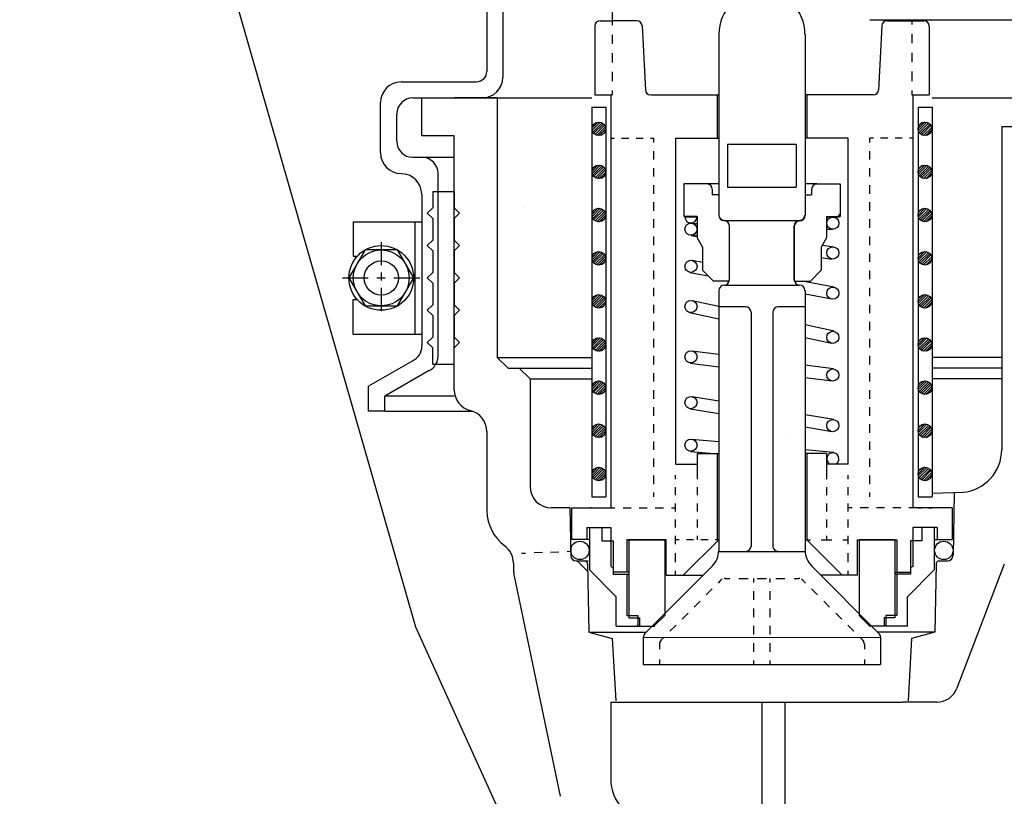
# Model space of a CAD drawing. Extents: x 1081 to 2220, y 0 to 2796.
# Tile 64 of 161: x 1590.85 to 1596.56, y 969.96 to 974.46. Entities that reach past the tile are written whole.
import ezdxf

# ---------------------------------------------------------------- set-up
doc = ezdxf.new("R2010")
doc.units = 0
doc.header["$MEASUREMENT"] = 0
doc.header["$PDSIZE"] = 1
doc.layers.get('DEFPOINTS').update_dxf_attribs({"linetype": 'CONTINUOUS'})
for name, color, linetype in [('DIM', 3, 'CONTINUOUS'), ('PEAGRAVEL-HATCH', 3, 'CONTINUOUS'), ('SPILL-BUCKET', 1, 'CONTINUOUS'), ('TOP', 7, 'CONTINUOUS')]:
    doc.layers.add(name, color=color, linetype=linetype)
doc.styles.add('SIMPLEX', font='simplex')
doc.dimstyles.new('DIM64', dxfattribs={"dimscale": 64, "dimtxt": 0.09375, "dimasz": 0.09375, "dimexe": 0.0625, "dimexo": 0.0625, "dimgap": 0.046875, "dimtad": 1, "dimdec": 4, "dimzin": 3, "dimdsep": 46, "dimlunit": 4, "dimtxsty": 'SIMPLEX', "dimcen": 0, "dimclrd": 256, "dimclre": 256, "dimclrt": 256, "dimadec": 0, "dimazin": 0, "dimtfac": 1, "dimtdec": 4, "dimtmove": 0, "dimatfit": 3, "dimfxl": 1, "dimfrac": 2, "dimtolj": 1, "dimtzin": 0, "dimarcsym": 0})

# ---------------------------------------------------------------- blocks, each defined once
blk = doc.blocks.new('*D55')
at = {"layer": 'DEFPOINTS', "color": 0, "transparency": 16777216}
for p in [(1389.6218, 978.296), (1911.1218, 974.0147), (1911.1218, 700.5233)]:
    blk.add_point(p, dxfattribs=at)
at = {"layer": 'DIM', "lineweight": -2, "transparency": 16777216}
for p, q in [((1389.6218, 974.296), (1389.6218, 696.5233)), ((1911.1218, 970.0147), (1911.1218, 696.5233)), ((1395.6218, 700.5233), (1905.1218, 700.5233))]:
    blk.add_line(p, q, dxfattribs=at)
at = {"layer": 'DIM', "transparency": 16777216}
for points in [[(1395.6218, 701.5233), (1395.6218, 699.5233), (1389.6218, 700.5233)], [(1905.1218, 701.5233), (1905.1218, 699.5233), (1911.1218, 700.5233)]]:
    blk.add_solid(points, dxfattribs=at)
at = {"layer": 'DIM', "transparency": 16777216, "insert": (1650.3718, 708.0947), "char_height": 6, "attachment_point": 5, "style": 'SIMPLEX'}
blk.add_mtext('\\A1;43\'-5 1/2" (F.V. TANK SLAB)', dxfattribs=at)

msp = doc.modelspace()

# ---------------------------------------------------------------- hatches: boundary and pattern name
at = {"layer": 'PEAGRAVEL-HATCH'}
h = msp.add_hatch(dxfattribs=at)
h.set_pattern_fill('AR-SAND', color=256, scale=7.5, style=0)
h.set_pattern_definition([(37.5, (1705.354, 937.986), (-0.47245, 14.4512), [0, -11.4, 0, -12.75, 0, -12.1875]), (7.5, (1705.354, 937.986), (13.2733, 21.166), [0, -6.15, 0, -10.275, 0, -3.9375]), (327.5, (1696.129, 937.986), (23.3561, 0.0424), [0, -3.75, 0, -13.5, 0, -17.625]), (317.5, (1696.129, 937.986), (22.546, 6.5826), [0, -1.875, 0, -8.85, 0, -10.125])])
h.paths.add_polyline_path([(1570.33517, 980.73529), (1595.38964, 980.73529), (1595.38964, 937.98634), (1570.33517, 937.98634)])

# ---------------------------------------------------------------- linework, layer by layer
at = {"layer": 'DEFPOINTS', "linetype": 'Continuous'}
msp.add_lwpolyline([(1592.113, 974.53395), (1593.14241, 970.9447), (1593.95631, 969.1489), (1596.53746, 966.75129)], dxfattribs=at)
at = {"layer": 'SPILL-BUCKET', "linetype": 'Continuous'}
for p, q in [((1594.28194, 974.98952), (1594.28194, 974.45857)), ((1593.55588, 974.81894), (1593.55588, 974.16431)), ((1593.6497, 974.81894), (1593.6497, 974.13019)), ((1594.18172, 974.42765), (1594.18172, 974.02784)), ((1594.21264, 974.45857), (1594.28194, 974.45857)), ((1594.28194, 974.45857), (1594.28194, 974.43192)), ((1594.42481, 974.45857), (1594.28194, 974.45857)), ((1594.45572, 974.42872), (1594.47492, 974.05662)), ((1595.77564, 974.4639), (1597.55188, 974.4639)), ((1595.84601, 974.42872), (1595.82682, 974.05662)), ((1595.87693, 974.45857), (1596.0198, 974.45857)), ((1596.0198, 974.4639), (1596.0198, 974.43618)), ((1596.0198, 974.45857), (1596.0891, 974.45857)), ((1596.12002, 974.42765), (1596.12002, 974.02784)), ((1594.28194, 974.37754), (1594.28194, 974.32423)), ((1594.90032, 974.38074), (1594.90032, 973.33163)), ((1595.40142, 974.38074), (1595.40142, 973.33163)), ((1596.0198, 974.38181), (1596.0198, 974.32743)), ((1594.28194, 974.26986), (1594.28194, 974.21655)), ((1596.0198, 974.27306), (1596.0198, 974.21868)), ((1594.28194, 974.16218), (1594.28194, 974.1078)), ((1596.0198, 974.16324), (1596.0198, 974.10887)), ((1593.05904, 974.1046), (1593.49617, 974.1046)), ((1593.12728, 974.01078), (1593.52922, 974.01078)), ((1593.17952, 973.79115), (1593.17952, 974.01078)), ((1593.17952, 974.01078), (1594.16466, 974.01078)), ((1593.61665, 974.01078), (1593.36717, 974.01078)), ((1593.49297, 974.01078), (1594.16466, 974.01078)), ((1593.61772, 972.50641), (1593.61772, 974.01078)), ((1594.18172, 974.02784), (1594.28194, 974.02784)), ((1594.27554, 974.02784), (1594.27554, 971.69719)), ((1594.28194, 974.05449), (1594.28194, 974.02784)), ((1594.50584, 974.02784), (1594.90032, 974.02784)), ((1594.89072, 974.02784), (1594.89072, 973.77729)), ((1595.7959, 974.02784), (1595.40142, 974.02784)), ((1595.41101, 974.02784), (1595.41101, 973.77729)), ((1596.0198, 974.05449), (1596.0198, 974.02784)), ((1596.0198, 974.02784), (1596.12002, 974.02784)), ((1596.02619, 974.02784), (1596.02619, 971.69719)), ((1596.13707, 974.01078), (1596.85674, 974.01078)), ((1596.13707, 974.01078), (1596.85674, 974.01078)), ((1592.93963, 973.69199), (1592.93963, 973.98413)), ((1594.16466, 973.95747), (1594.24569, 973.95747)), ((1594.16466, 973.95747), (1594.16466, 971.69719)), ((1594.16466, 973.95747), (1594.16466, 971.69719)), ((1594.24569, 973.95747), (1594.24569, 971.69719)), ((1596.05711, 973.95747), (1596.13707, 973.95747)), ((1596.05711, 973.95747), (1596.05711, 971.69719)), ((1596.13707, 973.95747), (1596.13707, 971.69719)), ((1593.03346, 973.76023), (1593.03346, 973.91696)), ((1596.54222, 973.84552), (1596.85674, 973.84552)), ((1596.54222, 973.84552), (1596.54222, 971.97226)), ((1593.36717, 973.79115), (1593.17952, 973.79115)), ((1593.36717, 972.31877), (1593.36717, 973.79115)), ((1594.27554, 973.77729), (1594.2958, 973.77729)), ((1594.33738, 973.77729), (1594.37896, 973.77729)), ((1594.42161, 973.77729), (1594.46319, 973.77729)), ((1594.50477, 973.77729), (1594.52503, 973.77729)), ((1594.52503, 973.75277), (1594.52503, 973.77729)), ((1594.65083, 973.77729), (1594.90032, 973.77729)), ((1594.65083, 971.88804), (1594.65083, 973.77729)), ((1594.95043, 973.7421), (1594.95043, 973.49262)), ((1594.95043, 973.7421), (1595.35024, 973.7421)), ((1595.35024, 973.7421), (1595.35024, 973.49262)), ((1595.6509, 973.77729), (1595.40142, 973.77729)), ((1595.6509, 971.88804), (1595.6509, 973.77729)), ((1595.79697, 973.77729), (1595.77671, 973.77729)), ((1595.77671, 973.75277), (1595.77671, 973.77729)), ((1595.88013, 973.77729), (1595.83855, 973.77729)), ((1595.96435, 973.77729), (1595.92277, 973.77729)), ((1596.02619, 973.77729), (1596.00593, 973.77729)), ((1593.12728, 973.66641), (1593.17952, 973.66641)), ((1593.17952, 973.66641), (1593.36717, 973.66641)), ((1594.52503, 973.65361), (1594.52503, 973.70266)), ((1595.77671, 973.65361), (1595.77671, 973.70266)), ((1593.27334, 972.51388), (1593.27334, 973.57258)), ((1594.52503, 973.55446), (1594.52503, 973.6035)), ((1595.77671, 973.55446), (1595.77671, 973.6035)), ((1594.52503, 973.45531), (1594.52503, 973.50435)), ((1594.83208, 973.51181), (1594.69775, 973.51181)), ((1594.69775, 973.51181), (1594.69775, 973.32417)), ((1594.90138, 973.51181), (1594.83208, 973.51181)), ((1595.46965, 973.51181), (1595.40142, 973.51181)), ((1595.46965, 973.51181), (1595.60399, 973.51181)), ((1595.60399, 973.51181), (1595.60399, 973.32417)), ((1595.77671, 973.45531), (1595.77671, 973.50435)), ((1593.17952, 973.45211), (1593.17952, 972.57145)), ((1593.24242, 973.4681), (1593.36717, 973.4681)), ((1593.24242, 973.4681), (1593.24242, 973.37428)), ((1593.36717, 973.4681), (1593.36717, 973.37428)), ((1594.863, 973.48089), (1594.863, 973.44891)), ((1594.90032, 973.44891), (1594.863, 973.44891)), ((1594.90032, 973.44891), (1594.90032, 973.33056)), ((1594.95043, 973.49262), (1595.35024, 973.49262)), ((1595.40142, 973.44891), (1595.40142, 973.33056)), ((1595.40142, 973.44891), (1595.43873, 973.44891)), ((1595.43873, 973.48089), (1595.43873, 973.44891)), ((1594.52503, 973.35615), (1594.52503, 973.40626)), ((1595.77671, 973.35615), (1595.77671, 973.40626)), ((1593.21044, 973.34336), (1593.24242, 973.37428)), ((1593.21044, 973.34336), (1593.24242, 973.31244)), ((1593.39809, 973.34336), (1593.36717, 973.37428)), ((1593.39809, 973.34336), (1593.36717, 973.31244)), ((1594.77558, 973.32417), (1594.69775, 973.32417)), ((1594.77558, 973.32417), (1594.77558, 973.19942)), ((1595.52616, 973.32417), (1595.52616, 973.19942)), ((1595.52616, 973.32417), (1595.60399, 973.32417)), ((1595.59226, 973.32417), (1595.60399, 973.33696)), ((1595.60079, 973.32417), (1595.60399, 973.3295)), ((1593.24242, 973.31244), (1593.24242, 973.18663)), ((1593.36717, 973.31244), (1593.36717, 973.18663)), ((1594.52503, 973.257), (1594.52503, 973.30711)), ((1594.70308, 973.32097), (1594.77558, 973.32097)), ((1594.70308, 973.32097), (1594.77558, 973.32097)), ((1594.73826, 973.28472), (1594.77558, 973.28365)), ((1594.75319, 973.28365), (1594.77558, 973.28045)), ((1594.93124, 973.30071), (1595.36943, 973.30071)), ((1594.96322, 972.95634), (1594.96322, 973.26979)), ((1594.96322, 973.16744), (1594.96322, 973.26979)), ((1594.96322, 972.95421), (1594.96322, 973.26659)), ((1595.33851, 972.95634), (1595.33851, 973.26979)), ((1595.33851, 973.26766), (1595.33851, 972.94887)), ((1595.33851, 973.26659), (1595.33851, 972.95421)), ((1595.34065, 973.28045), (1595.34491, 973.28685)), ((1595.52616, 973.32097), (1595.59866, 973.32097)), ((1595.77671, 973.257), (1595.77671, 973.30711)), ((1594.77558, 973.21435), (1594.74146, 973.21328)), ((1594.74146, 973.21328), (1594.77558, 973.20689)), ((1595.52616, 973.2506), (1595.56028, 973.24953)), ((1595.56347, 973.24953), (1595.52616, 973.2474)), ((1593.21044, 973.15571), (1593.24242, 973.18663)), ((1593.21044, 973.15571), (1593.24242, 973.12479)), ((1593.39809, 973.15571), (1593.36717, 973.18663)), ((1593.39809, 973.15571), (1593.36717, 973.12479)), ((1594.52503, 973.15784), (1594.52503, 973.20795)), ((1594.77558, 973.19942), (1594.80649, 973.14505)), ((1595.52616, 973.19942), (1595.49524, 973.14505)), ((1595.5027, 973.15784), (1595.56774, 973.14718)), ((1595.77671, 973.15784), (1595.77671, 973.20795)), ((1593.24242, 973.12479), (1593.24242, 972.99899)), ((1593.36717, 973.12479), (1593.36717, 972.99899)), ((1594.52503, 973.05976), (1594.52503, 973.1088)), ((1594.80649, 973.14505), (1594.80649, 973.01178)), ((1595.49524, 973.14505), (1595.49524, 973.01178)), ((1595.77671, 973.05976), (1595.77671, 973.1088)), ((1594.74572, 973.06935), (1594.80649, 973.05869)), ((1595.33851, 973.0427), (1595.33851, 972.95634)), ((1595.49524, 973.08641), (1595.55601, 973.07575)), ((1593.21044, 972.96807), (1593.24242, 972.99899)), ((1593.39809, 972.96807), (1593.36717, 972.99899)), ((1594.52503, 972.9606), (1594.52503, 973.00965)), ((1594.73293, 972.99899), (1594.83955, 972.97873)), ((1594.80649, 973.01178), (1594.8694, 972.94887)), ((1595.49524, 973.01178), (1595.43234, 972.94887)), ((1595.48991, 973.00645), (1595.49524, 973.01498)), ((1595.77671, 972.9606), (1595.77671, 973.00965)), ((1593.21044, 972.96807), (1593.24242, 972.93715)), ((1593.24242, 972.93715), (1593.24242, 972.81134)), ((1593.39809, 972.96807), (1593.36717, 972.93715)), ((1593.36717, 972.93715), (1593.36717, 972.81134)), ((1594.96322, 972.94887), (1594.8694, 972.94887)), ((1594.93124, 972.92542), (1595.36943, 972.92542)), ((1595.33851, 972.94887), (1595.43234, 972.94887)), ((1595.56881, 972.91369), (1595.38329, 972.94887)), ((1594.52503, 972.86145), (1594.52503, 972.91049)), ((1594.90032, 972.8945), (1594.90032, 971.38587)), ((1595.40142, 972.8945), (1595.40142, 971.38587)), ((1595.55601, 972.84332), (1595.40142, 972.87211)), ((1595.77671, 972.86145), (1595.77671, 972.91049)), ((1593.21044, 972.78042), (1593.24242, 972.81134)), ((1593.39809, 972.78042), (1593.36717, 972.81134)), ((1594.52503, 972.76229), (1594.52503, 972.81134)), ((1594.74679, 972.83693), (1594.90032, 972.80281)), ((1595.77671, 972.76229), (1595.77671, 972.81134)), ((1593.21044, 972.78042), (1593.24242, 972.7495)), ((1593.39809, 972.78042), (1593.36717, 972.7495)), ((1594.73186, 972.76656), (1594.90032, 972.72924)), ((1594.90032, 972.80068), (1595.05704, 972.80068)), ((1595.08796, 972.76869), (1595.08796, 971.41253)), ((1595.21377, 972.76869), (1595.21377, 971.41253)), ((1595.24469, 972.80068), (1595.40142, 972.80068)), ((1593.24242, 972.7495), (1593.24242, 972.62369)), ((1593.36717, 972.7495), (1593.36717, 972.62369)), ((1594.52503, 972.66314), (1594.52503, 972.71219)), ((1595.56987, 972.65781), (1595.40142, 972.69513)), ((1595.6509, 971.94987), (1595.6509, 972.73671)), ((1595.77671, 972.66314), (1595.77671, 972.71219)), ((1593.21044, 972.59277), (1593.24242, 972.62369)), ((1593.21044, 972.59277), (1593.24242, 972.56186)), ((1593.39809, 972.59277), (1593.36717, 972.62369)), ((1593.39809, 972.59277), (1593.36717, 972.56186)), ((1594.52503, 972.56399), (1594.52503, 972.6141)), ((1595.55495, 972.58744), (1595.40142, 972.62049)), ((1595.77671, 972.56399), (1595.77671, 972.6141)), ((1593.24242, 972.46803), (1593.24242, 972.56186)), ((1593.36717, 972.46803), (1593.36717, 972.56186)), ((1594.74466, 972.5448), (1594.90032, 972.52454)), ((1593.12728, 972.48722), (1592.87033, 972.33903)), ((1593.24242, 972.46803), (1593.36717, 972.46803)), ((1593.67955, 972.44351), (1593.61665, 972.50641)), ((1593.61772, 972.50641), (1594.16466, 972.50641)), ((1594.52503, 972.46483), (1594.52503, 972.51494)), ((1594.73506, 972.47336), (1594.90032, 972.45204)), ((1595.77671, 972.46483), (1595.77671, 972.51494)), ((1596.54222, 972.50641), (1596.13707, 972.50641)), ((1593.2211, 972.42965), (1592.96415, 972.28145)), ((1593.67955, 972.44351), (1594.16466, 972.44351)), ((1593.74246, 972.44351), (1593.74352, 972.44351)), ((1593.80643, 972.38167), (1593.74352, 972.44351)), ((1594.52503, 972.36568), (1594.52503, 972.41579)), ((1595.56667, 972.43925), (1595.40142, 972.46057)), ((1595.77671, 972.36568), (1595.77671, 972.41579)), ((1596.54222, 972.44351), (1596.13707, 972.44351)), ((1593.80643, 972.38167), (1593.80643, 971.75796)), ((1593.80643, 972.38167), (1594.16466, 972.38167)), ((1595.55814, 972.36781), (1595.40142, 972.38807)), ((1596.54222, 972.38167), (1596.13707, 972.38167)), ((1592.87033, 972.19509), (1592.87033, 972.33903)), ((1594.52503, 972.26653), (1594.52503, 972.31664)), ((1595.77671, 972.26653), (1595.77671, 972.31664)), ((1592.96415, 972.28252), (1593.36717, 972.28252)), ((1592.96415, 972.19509), (1592.96415, 972.28145)), ((1594.74572, 972.27932), (1594.90032, 972.2548)), ((1592.96096, 972.19509), (1592.87033, 972.19509)), ((1592.96415, 972.19509), (1593.47165, 972.19509)), ((1594.52503, 972.16844), (1594.52503, 972.21748)), ((1594.73399, 972.20895), (1594.90032, 972.18123)), ((1595.77671, 972.16844), (1595.77671, 972.21748)), ((1595.56774, 972.14712), (1595.40142, 972.17377)), ((1593.55588, 972.07675), (1593.55588, 971.61616)), ((1594.52503, 972.06929), (1594.52503, 972.11833)), ((1595.55601, 972.07568), (1595.40142, 972.10127)), ((1595.77671, 972.06929), (1595.77671, 972.11833)), ((1594.52503, 971.97013), (1594.52503, 972.01918)), ((1594.74252, 972.03304), (1594.90032, 972.01811)), ((1595.77671, 971.97013), (1595.77671, 972.01918)), ((1594.73613, 971.9616), (1594.87366, 971.94881)), ((1595.56561, 971.9552), (1595.40142, 971.97013)), ((1594.52503, 971.87098), (1594.52503, 971.92002)), ((1594.77558, 971.94881), (1594.90032, 971.94881)), ((1594.77558, 971.94881), (1594.77558, 971.823)), ((1594.89072, 971.94881), (1594.89072, 971.44877)), ((1595.52616, 971.94881), (1595.40142, 971.94881)), ((1595.41101, 971.94881), (1595.41101, 971.44877)), ((1595.52616, 971.94881), (1595.52616, 971.823)), ((1595.77671, 971.87098), (1595.77671, 971.92002)), ((1594.65083, 971.88804), (1594.77558, 971.88804)), ((1595.6509, 971.88804), (1595.52616, 971.88804)), ((1594.27448, 971.823), (1594.27448, 971.63322)), ((1594.52503, 971.77182), (1594.52503, 971.82087)), ((1594.64977, 971.80061), (1594.64977, 971.823)), ((1594.77558, 971.823), (1594.77558, 971.80061)), ((1595.52616, 971.823), (1595.52616, 971.80061)), ((1595.6509, 971.80061), (1595.6509, 971.823)), ((1595.77671, 971.77182), (1595.77671, 971.82087)), ((1596.02619, 971.823), (1596.02619, 971.63322)), ((1594.64977, 971.70679), (1594.64977, 971.7537)), ((1594.77558, 971.7537), (1594.77558, 971.70679)), ((1595.52616, 971.7537), (1595.52616, 971.70679)), ((1595.6509, 971.70679), (1595.6509, 971.7537)), ((1594.16466, 971.69719), (1594.24569, 971.69719)), ((1594.52503, 971.69719), (1594.52503, 971.72278)), ((1595.77671, 971.69719), (1595.77671, 971.72278)), ((1596.05711, 971.69719), (1596.13707, 971.69719)), ((1596.31726, 971.72278), (1596.13707, 971.71638)), ((1596.26501, 971.72065), (1596.25862, 971.35708)), ((1594.03779, 971.63322), (1593.93117, 971.63322)), ((1594.03779, 971.63322), (1594.04312, 971.35708)), ((1594.04632, 971.63322), (1594.04632, 971.45091)), ((1594.04632, 971.63322), (1594.27554, 971.63322)), ((1594.05591, 971.63322), (1594.27554, 971.63322)), ((1594.1572, 971.63322), (1594.15507, 971.63322)), ((1594.16466, 971.63322), (1594.16253, 971.63322)), ((1594.27554, 971.63322), (1594.299, 971.63322)), ((1594.34591, 971.63322), (1594.39282, 971.63322)), ((1594.43973, 971.63322), (1594.48558, 971.63322)), ((1594.53249, 971.63322), (1594.5794, 971.63322)), ((1594.62631, 971.63322), (1594.64977, 971.63322)), ((1594.64977, 971.61296), (1594.64977, 971.65988)), ((1594.77558, 971.65988), (1594.77558, 971.61296)), ((1595.52616, 971.65988), (1595.52616, 971.61296)), ((1595.6509, 971.61296), (1595.6509, 971.65988)), ((1595.67436, 971.63322), (1595.6509, 971.63322)), ((1595.76818, 971.63322), (1595.72127, 971.63322)), ((1595.862, 971.63322), (1595.81509, 971.63322)), ((1595.95583, 971.63322), (1595.90891, 971.63322)), ((1596.02619, 971.63322), (1596.00274, 971.63322)), ((1596.24476, 971.63322), (1596.02619, 971.63322)), ((1596.25435, 971.63322), (1596.02619, 971.63322)), ((1596.05711, 971.63322), (1596.0763, 971.63322)), ((1596.11682, 971.63322), (1596.13707, 971.63322)), ((1596.25435, 971.63322), (1596.25435, 971.45091)), ((1594.64977, 971.51914), (1594.64977, 971.56605)), ((1594.77558, 971.56605), (1594.77558, 971.51914)), ((1595.52616, 971.56605), (1595.52616, 971.51914)), ((1595.6509, 971.51914), (1595.6509, 971.56605)), ((1594.13481, 971.51914), (1594.13481, 971.45091)), ((1594.13481, 971.51914), (1594.27448, 971.51914)), ((1594.1508, 971.51914), (1594.1508, 971.27392)), ((1594.1508, 971.51914), (1594.22223, 971.51914)), ((1594.22223, 971.51914), (1594.22223, 971.44344)), ((1594.27448, 971.51914), (1594.27448, 971.29418)), ((1596.16586, 971.51914), (1596.02619, 971.51914)), ((1596.02619, 971.51914), (1596.02619, 971.29418)), ((1596.07843, 971.51914), (1596.07843, 971.44344)), ((1596.14987, 971.51914), (1596.07843, 971.51914)), ((1596.14987, 971.51914), (1596.14987, 971.27392)), ((1596.16586, 971.51914), (1596.16586, 971.45091)), ((1594.1508, 971.45091), (1594.04632, 971.45091)), ((1594.22223, 971.44344), (1594.28834, 971.44344)), ((1594.28834, 971.44344), (1594.28834, 971.2494)), ((1594.59539, 971.44877), (1594.3683, 971.44877)), ((1594.3683, 971.44877), (1594.3683, 971.26113)), ((1594.38003, 971.44877), (1594.58793, 971.44877)), ((1594.38003, 971.44877), (1594.38003, 970.99672)), ((1594.58793, 971.44877), (1594.58793, 971.01058)), ((1594.59539, 971.243), (1594.59539, 971.44877)), ((1594.64977, 971.44877), (1594.64977, 971.47223)), ((1594.67109, 971.44877), (1594.64977, 971.44877)), ((1594.64977, 971.42319), (1594.64977, 971.44877)), ((1594.69455, 971.243), (1594.90032, 971.44877)), ((1594.75425, 971.44877), (1594.71267, 971.44877)), ((1594.77558, 971.47223), (1594.77558, 971.44877)), ((1594.83848, 971.44877), (1594.79583, 971.44877)), ((1594.90032, 971.44877), (1594.88006, 971.44877)), ((1595.40142, 971.44877), (1595.43234, 971.44877)), ((1595.61678, 971.243), (1595.41101, 971.44877)), ((1595.49524, 971.44877), (1595.55708, 971.44877)), ((1595.52616, 971.47223), (1595.52616, 971.44877)), ((1595.61998, 971.44877), (1595.6509, 971.44877)), ((1595.6509, 971.44877), (1595.6509, 971.47223)), ((1595.6509, 971.42319), (1595.6509, 971.44877)), ((1595.70527, 971.243), (1595.70527, 971.44877)), ((1595.70527, 971.44877), (1595.93237, 971.44877)), ((1595.7138, 971.44877), (1595.7138, 971.01058)), ((1595.92064, 971.44877), (1595.7138, 971.44877)), ((1595.92064, 971.44877), (1595.92064, 970.99672)), ((1595.93237, 971.44877), (1595.93237, 971.26113)), ((1596.01233, 971.44344), (1596.01233, 971.2494)), ((1596.07843, 971.44344), (1596.01233, 971.44344)), ((1596.14987, 971.45091), (1596.25435, 971.45091)), ((1594.02179, 971.38161), (1594.04632, 971.38267)), ((1593.75738, 971.37094), (1593.78084, 971.37201)), ((1593.82988, 971.37414), (1593.87786, 971.37628)), ((1593.92584, 971.37734), (1593.97382, 971.37947)), ((1594.07404, 971.32617), (1594.1444, 971.32617)), ((1594.08043, 971.32617), (1594.14014, 971.26646)), ((1594.64977, 971.31977), (1594.64977, 971.37094)), ((1594.90032, 971.38161), (1595.40142, 971.38161)), ((1595.6509, 971.31977), (1595.6509, 971.37094)), ((1596.17652, 971.32617), (1596.22663, 971.32617)), ((1593.71154, 971.31231), (1593.71154, 971.26326)), ((1594.14014, 971.31124), (1594.14654, 970.91356)), ((1594.30646, 971.11826), (1594.1508, 971.27392)), ((1594.27448, 971.29418), (1594.28834, 971.28565)), ((1594.28834, 971.28565), (1594.28834, 971.26113)), ((1594.47172, 970.90503), (1594.86407, 971.29738)), ((1594.64977, 971.243), (1594.64977, 971.26859)), ((1595.82895, 970.90609), (1595.43767, 971.29738)), ((1595.6509, 971.243), (1595.6509, 971.26859)), ((1595.99527, 971.11826), (1596.14987, 971.27392)), ((1596.02619, 971.29418), (1596.01233, 971.28565)), ((1596.01233, 971.28565), (1596.01233, 971.26113)), ((1596.1616, 971.31124), (1596.15413, 970.91356)), ((1596.55501, 971.30804), (1596.28101, 970.58838)), ((1593.71367, 971.23767), (1593.98021, 969.96147)), ((1594.38003, 971.26113), (1594.28834, 971.26113)), ((1594.28834, 971.2494), (1594.38003, 971.2494)), ((1594.3683, 971.2494), (1594.3683, 971.01058)), ((1594.59539, 971.243), (1594.80969, 971.243)), ((1594.89818, 971.19822), (1594.91524, 971.21635)), ((1594.92057, 971.21955), (1594.91524, 971.21635)), ((1594.93763, 971.22488), (1594.93124, 971.22381)), ((1594.93763, 971.22488), (1594.96429, 971.22488)), ((1595.0176, 971.22488), (1595.0709, 971.22488)), ((1595.10396, 971.20036), (1595.10396, 971.22488)), ((1595.12421, 971.22488), (1595.17752, 971.22488)), ((1595.19778, 971.20036), (1595.19778, 971.22488)), ((1595.23083, 971.22488), (1595.28414, 971.22488)), ((1595.33745, 971.22488), (1595.3641, 971.22488)), ((1595.3705, 971.22381), (1595.3641, 971.22488)), ((1595.38649, 971.21635), (1595.38116, 971.21955)), ((1595.40355, 971.19822), (1595.38649, 971.21635)), ((1595.70527, 971.243), (1595.49204, 971.243)), ((1595.92064, 971.26113), (1596.01233, 971.26113)), ((1596.01233, 971.2494), (1595.92064, 971.2494)), ((1595.93237, 971.2494), (1595.93237, 971.01058)), ((1594.82782, 971.12892), (1594.863, 971.16411)), ((1595.47392, 971.12892), (1595.43873, 971.16411)), ((1594.30646, 970.94874), (1594.30646, 971.11826)), ((1595.10396, 971.10014), (1595.10396, 971.15025)), ((1595.19778, 971.10014), (1595.19778, 971.15025)), ((1595.99527, 970.94874), (1595.99527, 971.11826)), ((1594.75852, 971.05856), (1594.79263, 971.09374)), ((1595.10396, 970.99992), (1595.10396, 971.05003)), ((1595.19778, 970.99992), (1595.19778, 971.05003)), ((1595.54322, 971.05856), (1595.5091, 971.09374)), ((1594.3683, 971.01058), (1594.4312, 971.01058)), ((1594.38003, 970.99672), (1594.4408, 970.99672)), ((1594.4312, 971.01058), (1594.4312, 970.94874)), ((1594.4408, 970.99672), (1594.4408, 970.94874)), ((1594.52503, 970.94874), (1594.58793, 971.01058)), ((1594.58047, 971.00312), (1594.58367, 971.00312)), ((1594.68815, 970.98926), (1594.72333, 971.02337)), ((1595.61358, 970.98926), (1595.5784, 971.02337)), ((1595.77564, 970.94874), (1595.7138, 971.01058)), ((1595.72127, 971.00312), (1595.71807, 971.00312)), ((1595.85987, 970.99672), (1595.85987, 970.94874)), ((1595.92064, 970.99672), (1595.85987, 970.99672)), ((1595.86947, 971.01058), (1595.86947, 970.94874)), ((1595.93237, 971.01058), (1595.86947, 971.01058)), ((1594.30646, 970.94874), (1594.45892, 970.94874)), ((1594.42694, 970.94874), (1594.4312, 970.95301)), ((1594.4408, 970.94874), (1594.52929, 970.94874)), ((1594.61778, 970.91889), (1594.65297, 970.95407)), ((1595.10396, 970.8997), (1595.10396, 970.94981)), ((1595.19778, 970.8997), (1595.19778, 970.94981)), ((1595.68395, 970.91889), (1595.64877, 970.95407)), ((1595.85987, 970.94874), (1595.77244, 970.94874)), ((1595.99527, 970.94874), (1595.84281, 970.94874)), ((1594.14654, 970.91356), (1594.48025, 970.91356)), ((1594.14654, 970.91356), (1594.28301, 970.87731)), ((1594.28301, 970.87731), (1594.30326, 970.51481)), ((1594.46212, 970.88264), (1595.83855, 970.8837)), ((1594.46212, 970.88264), (1594.46212, 970.72485)), ((1594.56554, 970.86665), (1594.58367, 970.8837)), ((1595.73619, 970.86665), (1595.71807, 970.8837)), ((1596.15413, 970.91356), (1595.82149, 970.91356)), ((1595.83855, 970.8837), (1595.83855, 970.72485)), ((1596.01873, 970.87731), (1595.99847, 970.51481)), ((1596.15413, 970.91356), (1596.01873, 970.87731)), ((1594.55701, 970.84426), (1594.55701, 970.8144)), ((1595.10396, 970.79948), (1595.10396, 970.84959)), ((1595.19778, 970.79948), (1595.19778, 970.84959)), ((1595.74472, 970.84426), (1595.74472, 970.8144)), ((1594.55701, 970.7547), (1594.55701, 970.72485)), ((1595.74472, 970.7547), (1595.74472, 970.72485)), ((1594.46212, 970.72485), (1595.83855, 970.72485)), ((1595.10396, 970.72485), (1595.10396, 970.74937)), ((1595.19778, 970.72485), (1595.19778, 970.74937)), ((1594.27448, 970.50735), (1594.27448, 970.06275)), ((1594.27448, 970.50735), (1595.96329, 970.50735)), ((1595.15087, 970.50735), (1595.15087, 969.78022)), ((1595.28307, 970.50735), (1595.28307, 969.77276)), ((1596.16479, 970.50735), (1595.96329, 970.50735))]:
    msp.add_line(p, q, dxfattribs=at)
at = {"layer": 'SPILL-BUCKET', "color": 7, "linetype": 'Continuous'}
for p, q in [((1594.16573, 973.83699), (1594.19984, 973.87111)), ((1594.16573, 973.82313), (1594.2137, 973.87111)), ((1594.16999, 973.81247), (1594.22437, 973.86685)), ((1594.17532, 973.80501), (1594.23183, 973.86152)), ((1594.18385, 973.79861), (1594.23929, 973.85405)), ((1594.19345, 973.79328), (1594.24356, 973.84339)), ((1596.05604, 973.83273), (1596.09549, 973.87218)), ((1596.05711, 973.81994), (1596.10722, 973.87004)), ((1596.06138, 973.85192), (1596.0763, 973.86685)), ((1596.06244, 973.81034), (1596.11788, 973.86578)), ((1596.06884, 973.80288), (1596.12535, 973.85938)), ((1596.0763, 973.79648), (1596.13068, 973.85085)), ((1596.08696, 973.79328), (1596.13494, 973.84019)), ((1594.20518, 973.79221), (1594.24569, 973.83166)), ((1594.22437, 973.79648), (1594.24036, 973.81247)), ((1596.10082, 973.79221), (1596.13601, 973.8274)), ((1594.16573, 973.58644), (1594.19984, 973.62163)), ((1594.16573, 973.57258), (1594.2137, 973.62056)), ((1594.16999, 973.56299), (1594.22437, 973.61736)), ((1594.17532, 973.55446), (1594.23183, 973.61097)), ((1596.05604, 973.58218), (1596.09549, 973.62163)), ((1596.05711, 973.56938), (1596.10722, 973.6195)), ((1596.06138, 973.60137), (1596.0763, 973.6163)), ((1596.06244, 973.55979), (1596.11788, 973.61523)), ((1596.06884, 973.55233), (1596.12535, 973.60883)), ((1594.18385, 973.54806), (1594.23929, 973.6035)), ((1594.19345, 973.5438), (1594.24356, 973.59391)), ((1594.20518, 973.54167), (1594.24569, 973.58111)), ((1594.22437, 973.547), (1594.24036, 973.56192)), ((1596.0763, 973.547), (1596.13068, 973.6003)), ((1596.08696, 973.54273), (1596.13494, 973.59071)), ((1596.10082, 973.54167), (1596.13601, 973.57685)), ((1594.16573, 973.33589), (1594.19984, 973.37108)), ((1594.16573, 973.3231), (1594.2137, 973.37108)), ((1594.16999, 973.31244), (1594.22437, 973.36681)), ((1594.17532, 973.30391), (1594.23183, 973.36042)), ((1594.18385, 973.29751), (1594.23929, 973.35295)), ((1594.19345, 973.29325), (1594.24356, 973.34336)), ((1594.20518, 973.29111), (1594.24569, 973.33163)), ((1596.05604, 973.33163), (1596.09549, 973.37108)), ((1596.05711, 973.3199), (1596.10722, 973.37001)), ((1596.06138, 973.35189), (1596.0763, 973.36575)), ((1596.06244, 973.31031), (1596.11788, 973.36468)), ((1596.06884, 973.30178), (1596.12535, 973.35828)), ((1596.0763, 973.29645), (1596.13068, 973.35082)), ((1596.08696, 973.29218), (1596.13494, 973.34016)), ((1596.10082, 973.29218), (1596.13601, 973.3263)), ((1592.78184, 973.29218), (1593.13901, 973.29218)), ((1592.78184, 973.29218), (1592.78184, 973.09281)), ((1593.13901, 973.29218), (1593.17952, 973.29218)), ((1593.13901, 973.29218), (1593.13901, 972.64182)), ((1593.17952, 973.29218), (1593.17952, 972.64182)), ((1594.22437, 973.29645), (1594.24036, 973.31244)), ((1592.9439, 973.17384), (1592.9439, 973.04163)), ((1592.9439, 973.17384), (1592.9439, 973.04163)), ((1592.85007, 973.13012), (1592.75625, 972.967)), ((1593.03772, 973.13012), (1592.85007, 973.13012)), ((1593.13261, 972.967), (1593.03772, 973.13012)), ((1594.16573, 973.08641), (1594.19984, 973.12053)), ((1594.16573, 973.07255), (1594.2137, 973.12053)), ((1594.16999, 973.06189), (1594.22437, 973.11626)), ((1594.17532, 973.05443), (1594.23183, 973.11093)), ((1594.18385, 973.04803), (1594.23929, 973.10347)), ((1596.05604, 973.08215), (1596.09549, 973.12159)), ((1596.05711, 973.06935), (1596.10722, 973.11946)), ((1596.06138, 973.10134), (1596.0763, 973.11626)), ((1596.06244, 973.05976), (1596.11788, 973.1152)), ((1596.06884, 973.05229), (1596.12535, 973.1088)), ((1596.0763, 973.0459), (1596.13068, 973.10027)), ((1592.78184, 973.09281), (1592.80423, 973.09281)), ((1594.19345, 973.0427), (1594.24356, 973.09281)), ((1594.20518, 973.04163), (1594.24569, 973.08108)), ((1594.22437, 973.0459), (1594.24036, 973.06189)), ((1596.08696, 973.0427), (1596.13494, 973.08961)), ((1596.10082, 973.04163), (1596.13601, 973.07682)), ((1592.9439, 972.99792), (1592.9439, 972.95314)), ((1592.9439, 972.99792), (1592.9439, 972.95314)), ((1592.75625, 972.967), (1592.85007, 972.80494)), ((1592.91831, 972.967), (1592.96735, 972.967)), ((1592.91831, 972.967), (1592.96735, 972.967)), ((1593.01746, 972.967), (1593.16673, 972.967)), ((1593.01746, 972.967), (1593.16673, 972.967)), ((1593.03772, 972.80494), (1593.13261, 972.967)), ((1592.9439, 972.90943), (1592.9439, 972.77722)), ((1592.9439, 972.90943), (1592.9439, 972.77722)), ((1594.16573, 972.83586), (1594.19984, 972.87104)), ((1594.16573, 972.822), (1594.2137, 972.86998)), ((1594.16999, 972.81241), (1594.22437, 972.86678)), ((1596.05604, 972.8316), (1596.09549, 972.87104)), ((1596.05711, 972.8188), (1596.10722, 972.86891)), ((1592.78184, 972.84226), (1592.80423, 972.84226)), ((1592.78184, 972.64182), (1592.78184, 972.84226)), ((1594.17532, 972.80388), (1594.23183, 972.86038)), ((1594.18385, 972.79748), (1594.23929, 972.85292)), ((1594.19345, 972.79321), (1594.24356, 972.84332)), ((1594.20518, 972.79108), (1594.24569, 972.83053)), ((1594.22437, 972.79641), (1594.24036, 972.81134)), ((1596.06138, 972.85079), (1596.0763, 972.86571)), ((1596.06244, 972.80921), (1596.11788, 972.86465)), ((1596.06884, 972.80174), (1596.12535, 972.85825)), ((1596.0763, 972.79641), (1596.13068, 972.84972)), ((1596.08696, 972.79215), (1596.13494, 972.84013)), ((1596.10082, 972.79108), (1596.13601, 972.82627)), ((1592.85007, 972.80494), (1593.03772, 972.80494)), ((1592.78184, 972.64182), (1593.13901, 972.64182)), ((1593.13901, 972.64182), (1593.17952, 972.64182)), ((1594.16573, 972.58531), (1594.19984, 972.62049)), ((1594.16573, 972.57252), (1594.2137, 972.62049)), ((1594.16999, 972.56186), (1594.22437, 972.61623)), ((1594.17532, 972.55333), (1594.23183, 972.60983)), ((1594.18385, 972.54693), (1594.23929, 972.60237)), ((1594.19345, 972.54266), (1594.24356, 972.59277)), ((1594.20518, 972.54053), (1594.24569, 972.58105)), ((1596.05604, 972.58105), (1596.09549, 972.62049)), ((1596.05711, 972.56932), (1596.10722, 972.61943)), ((1596.06138, 972.6013), (1596.0763, 972.61516)), ((1596.06244, 972.55972), (1596.11788, 972.6141)), ((1596.06884, 972.55119), (1596.12535, 972.6077)), ((1596.0763, 972.54586), (1596.13068, 972.60024)), ((1596.08696, 972.5416), (1596.13494, 972.58958)), ((1594.22437, 972.54586), (1594.24036, 972.56186)), ((1596.10082, 972.5416), (1596.13601, 972.57572)), ((1594.16573, 972.33583), (1594.19984, 972.36995)), ((1594.16573, 972.32197), (1594.2137, 972.36995)), ((1594.16999, 972.31131), (1594.22437, 972.36568)), ((1594.17532, 972.30384), (1594.23183, 972.36035)), ((1594.18385, 972.29745), (1594.23929, 972.35289)), ((1596.05604, 972.33156), (1596.09549, 972.37101)), ((1596.05711, 972.31877), (1596.10722, 972.36888)), ((1596.06138, 972.35075), (1596.0763, 972.36568)), ((1596.06244, 972.30917), (1596.11788, 972.36461)), ((1596.06884, 972.30171), (1596.12535, 972.35822)), ((1594.19345, 972.29211), (1594.24356, 972.34222)), ((1594.20518, 972.29105), (1594.24569, 972.3305)), ((1594.22437, 972.29531), (1594.24036, 972.31131)), ((1596.0763, 972.29531), (1596.13068, 972.34969)), ((1596.08696, 972.29211), (1596.13494, 972.33903)), ((1596.10082, 972.29105), (1596.13601, 972.32623)), ((1594.16573, 972.08528), (1594.19984, 972.12046)), ((1594.16573, 972.07142), (1594.2137, 972.1194)), ((1594.16999, 972.06182), (1594.22437, 972.1162)), ((1594.17532, 972.05329), (1594.23183, 972.1098)), ((1594.18385, 972.0469), (1594.23929, 972.10234)), ((1594.19345, 972.04263), (1594.24356, 972.09274)), ((1594.20518, 972.0405), (1594.24569, 972.07995)), ((1596.05604, 972.08101), (1596.09549, 972.12046)), ((1596.05711, 972.06822), (1596.10722, 972.11833)), ((1596.06138, 972.1002), (1596.0763, 972.11513)), ((1596.06244, 972.05862), (1596.11788, 972.11406)), ((1596.06884, 972.05116), (1596.12535, 972.10767)), ((1596.0763, 972.04476), (1596.13068, 972.09914)), ((1596.08696, 972.04156), (1596.13494, 972.08954)), ((1596.10082, 972.0405), (1596.13601, 972.07568)), ((1594.22437, 972.04583), (1594.24036, 972.06076)), ((1594.16573, 971.83473), (1594.19984, 971.86991)), ((1594.16573, 971.82193), (1594.2137, 971.86991)), ((1594.16999, 971.81127), (1594.22437, 971.86565)), ((1594.17532, 971.80274), (1594.23183, 971.85925)), ((1594.18385, 971.79635), (1594.23929, 971.85179)), ((1594.19345, 971.79208), (1594.24356, 971.84219)), ((1596.05604, 971.83046), (1596.09549, 971.86991)), ((1596.05711, 971.81874), (1596.10722, 971.86884)), ((1596.06138, 971.85072), (1596.0763, 971.86458)), ((1596.06244, 971.80914), (1596.11788, 971.86351)), ((1596.06884, 971.80061), (1596.12535, 971.85712)), ((1596.0763, 971.79528), (1596.13068, 971.84965)), ((1596.08696, 971.79101), (1596.13494, 971.83899)), ((1594.20518, 971.78995), (1594.24569, 971.83046)), ((1594.22437, 971.79528), (1594.24036, 971.81127)), ((1596.10082, 971.79101), (1596.13601, 971.82513))]:
    msp.add_line(p, q, dxfattribs=at)
for centre, radius in [((1594.20518, 973.83166), 0.03945), ((1596.09549, 973.83166), 0.03945), ((1594.20518, 973.58218), 0.03945), ((1596.09549, 973.58218), 0.03945), ((1594.20518, 973.33163), 0.03945), ((1596.09549, 973.33163), 0.03945), ((1592.9439, 972.967), 0.18765), ((1592.9439, 972.967), 0.16206), ((1594.20518, 973.08108), 0.03945), ((1596.09549, 973.08108), 0.03945), ((1592.9439, 972.967), 0.09915), ((1594.20518, 972.8316), 0.03945), ((1596.09549, 972.8316), 0.03945), ((1594.20518, 972.58105), 0.03945), ((1596.09549, 972.58105), 0.03945), ((1594.20518, 972.3305), 0.03945), ((1596.09549, 972.3305), 0.03945), ((1594.20518, 972.08101), 0.03945), ((1596.09549, 972.08101), 0.03945), ((1594.20518, 971.83046), 0.03945), ((1596.09549, 971.83046), 0.03945)]:
    msp.add_circle(centre, radius, dxfattribs=at)
at = {"layer": 'SPILL-BUCKET', "linetype": 'Continuous'}
for centre, radius in [((1594.73933, 973.24953), 0.03518), ((1595.56241, 973.28472), 0.03518), ((1595.56241, 973.112), 0.03518), ((1594.73933, 973.03417), 0.03518), ((1595.56241, 972.87851), 0.03518), ((1594.73933, 972.80174), 0.03518), ((1595.56241, 972.62263), 0.03518), ((1594.73933, 972.50961), 0.03518), ((1595.56241, 972.40406), 0.03518), ((1594.73933, 972.24414), 0.03518), ((1595.56241, 972.11087), 0.03518), ((1594.73933, 971.99785), 0.03518), ((1594.09536, 971.38694), 0.05331), ((1596.20531, 971.38694), 0.05331)]:
    msp.add_circle(centre, radius, dxfattribs=at)
for centre, radius, start, end in [((1595.15087, 974.38074), 0.24948, 0, 180), ((1594.21264, 974.42765), 0.03092, 90, 180), ((1594.42481, 974.42765), 0.03092, 1.97493, 90), ((1595.87693, 974.42765), 0.03092, 90, 178.02507), ((1596.0891, 974.42765), 0.03092, 0, 90), ((1593.49617, 974.16431), 0.05971, 270, 0), ((1593.52922, 974.13019), 0.11941, 270, 0), ((1593.05904, 973.98413), 0.11941, 90, 180), ((1593.12728, 973.91696), 0.09382, 90, 180), ((1594.50584, 974.05876), 0.03092, 181.97493, 270), ((1595.7959, 974.05876), 0.03092, 270, 358.02507), ((1593.12728, 973.76023), 0.09382, 180, 270), ((1593.05904, 973.69199), 0.11941, 180, 270), ((1593.17952, 973.57258), 0.09382, 0, 90), ((1593.05904, 973.45211), 0.11941, 0, 90), ((1594.83208, 973.48089), 0.03092, 0, 90), ((1595.46965, 973.48089), 0.03092, 90, 180), ((1594.9323, 973.33163), 0.03092, 180, 270), ((1594.9323, 973.33056), 0.03092, 180, 270), ((1595.36943, 973.33163), 0.03092, 270, 0), ((1595.36943, 973.33056), 0.03092, 270, 0), ((1595.3705, 973.3295), 0.03092, 270, 0), ((1594.73933, 973.32097), 0.03518, 180, 0), ((1594.93124, 973.26979), 0.03092, 0, 90), ((1594.9323, 973.26766), 0.03092, 0, 90), ((1595.36943, 973.26979), 0.03092, 90, 180), ((1595.36943, 973.26766), 0.03092, 90, 180), ((1595.36943, 973.26659), 0.03092, 90, 180), ((1594.9323, 972.8945), 0.03092, 90, 180), ((1594.93124, 972.95634), 0.03092, 270, 0), ((1595.36943, 972.95634), 0.03092, 180, 270), ((1595.36943, 972.8945), 0.03092, 0, 90), ((1595.05704, 972.76869), 0.03092, 0, 90), ((1595.24469, 972.76869), 0.03092, 90, 180), ((1593.0857, 972.57145), 0.09382, 296.56505, 0), ((1593.17952, 972.51388), 0.09382, 296.56505, 0), ((1593.49191, 972.31877), 0.12474, 180, 256.08312), ((1593.43114, 972.07675), 0.12474, 0, 76.08312), ((1595.56241, 971.91896), 0.03518, 0, 241.11342), ((1596.29167, 971.97226), 0.24948, 275.63754, 0), ((1595.56241, 971.91896), 0.03518, 298.88658, 0), ((1593.93117, 971.75796), 0.12474, 180, 270), ((1593.80643, 971.61616), 0.24948, 180, 234.20641), ((1593.58573, 971.31231), 0.12474, 0, 54.40531), ((1594.77558, 971.38587), 0.12474, 315, 0), ((1595.05704, 971.41253), 0.03092, 270, 0), ((1595.24469, 971.41253), 0.03092, 180, 270), ((1595.52616, 971.38587), 0.12474, 180, 225), ((1594.07404, 971.35708), 0.03092, 180, 270), ((1594.12415, 971.31124), 0.01493, 0, 90), ((1596.17652, 971.31124), 0.01493, 90, 180), ((1596.22663, 971.35708), 0.03092, 270, 0), ((1593.83628, 971.26326), 0.12474, 180, 191.40655), ((1594.49411, 970.88264), 0.03092, 135, 180), ((1595.80763, 970.8837), 0.03092, 0, 45), ((1594.58793, 970.84426), 0.03092, 135, 180), ((1595.7138, 970.84426), 0.03092, 0, 45), ((1596.16479, 970.63209), 0.12474, 270, 339.38637), ((1594.52396, 970.06275), 0.24948, 180, 267.06433)]:
    msp.add_arc(centre, radius, start, end, dxfattribs=at)
at = {"layer": 'TOP', "color": 7, "linetype": 'Continuous'}
msp.add_line((1592.71894, 972.967), (1592.8682, 972.967), dxfattribs=at)
msp.add_line((1592.71894, 972.967), (1592.8682, 972.967), dxfattribs=at)

# ---------------------------------------------------------------- dimensions: what is measured, and where the dimension line sits
at = {"layer": 'DIM'}
dim = msp.add_linear_dim(base=(1911.12181, 700.52328), p1=(1389.62181, 978.29596), p2=(1911.12181, 974.01471), angle=0, text='<> (F.V. TANK SLAB)', dimstyle='DIM64', dxfattribs=at)
dim.commit()
dim.dimension.update_dxf_attribs({"geometry": '*D55', "text_midpoint": (1650.37181, 708.09471)})

doc.saveas('drawing.dxf')
